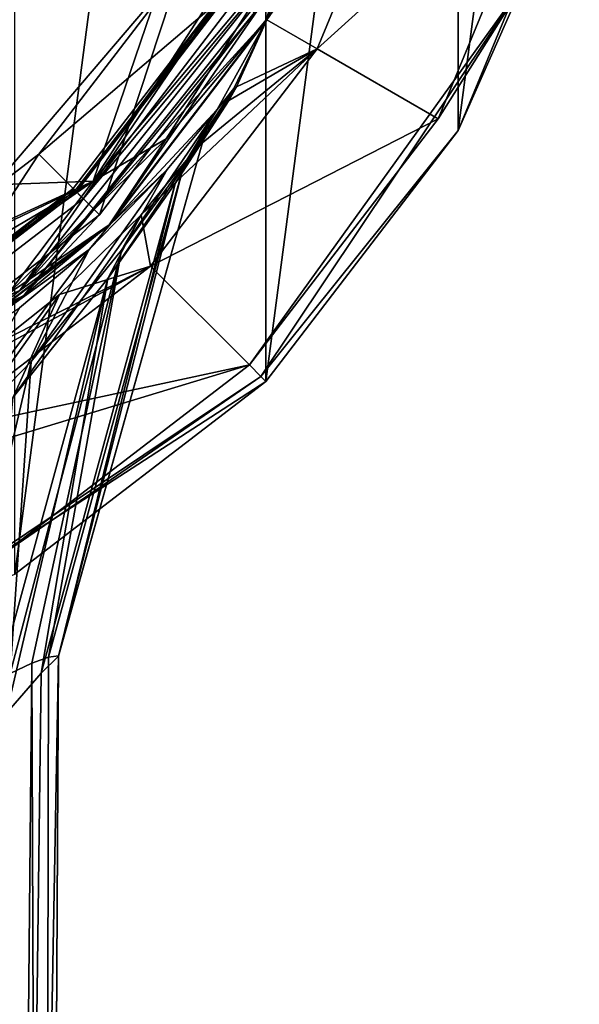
# Model space of a CAD drawing. Header units: metres. Extents: x -26 to 26, y -154 to 26.
# Tile 10 of 12: x 13 to 25, y -32 to -11. Entities that reach past the tile are written whole.
import ezdxf

# ---------------------------------------------------------------- set-up
doc = ezdxf.new("R2010")
doc.units = ezdxf.units.M
doc.layers.add('solid_509435_M3', color=7, linetype='CONTINUOUS')

msp = doc.modelspace()

# ---------------------------------------------------------------- linework, layer by layer
at = {"layer": 'solid_509435_M3'}
for points in [[(12.999999, 22.516661, -3), (18.384775, 18.384777, -3), (12.999999, -22.516661, -3)], [(18.384775, 18.384777, -3), (18.384775, -18.384777, -3), (12.999999, -22.516661, -3)], [(18.384775, 18.384777, -3), (22.516661, 13, -3), (18.384775, -18.384777, -3)], [(12.568659, -14.169868, 192.101257), (13.423848, 13.366853, 192.087372), (9.495629, 16.377882, 192.143646)], [(12.568659, -14.169868, 192.101257), (16.029663, -10.115483, 192.039383), (13.423848, 13.366853, 192.087372)], [(22.516661, 13, -3), (22.516661, -13, -3), (18.384775, -18.384777, -3)], [(22.516661, 13, -3), (25.114071, 6.729295, -3), (22.516661, -13, -3)], [(25.114071, 6.729295, -3), (25.114071, -6.729295, -3), (22.516661, -13, -3)], [(21.733332, -5.823428), (20.532185, -5.501582, 152.206543), (18.408653, -10.628242, 152.206543)], [(18.938257, -9.120184, 152.76799), (18.408653, -10.628242, 152.206543), (20.532185, -5.501582, 152.206543)], [(19.485573, -11.249999), (21.733332, -5.823428), (18.408653, -10.628242, 152.206543)], [(24.631111, -6.599873), (21.733332, -5.823428), (19.485573, -11.249999)], [(22.083652, -12.749991), (24.631111, -6.599873), (19.485573, -11.249999)], [(23.885569, -9.893726, -0.146447), (24.631111, -6.599873), (22.083652, -12.749991)], [(22.516661, -13, -0.5), (22.516661, -13, -3), (25.114071, -6.729295, -3)], [(25.114071, -6.729295, -0.5), (22.516661, -13, -0.5), (25.114071, -6.729295, -3)], [(23.885569, -9.893726, -0.146447), (22.516661, -13, -0.5), (25.114071, -6.729295, -0.5)], [(18.884403, -7.594057, 191.401917), (14.676318, -14.085656, 191.489838), (18.797955, -9.182258, 190.038055)], [(18.884403, -7.594057, 191.401917), (16.029663, -10.115483, 192.039383), (14.676318, -14.085656, 191.489838)], [(18.938257, -9.120184, 152.76799), (14.464941, -14.464931, 153), (13.10568, -16.434004, 152.76799)], [(18.938257, -9.120184, 152.76799), (13.10568, -16.434004, 152.76799), (18.408653, -10.628242, 152.206543)], [(13.193204, -16.543755, 155.788895), (19.064732, -9.181091, 155.788895), (15.023966, -15.023966, 156.002884)], [(13.193204, -16.543755, 155.788895), (18.140734, -10.473548, 155.699997), (19.064732, -9.181091, 155.788895)], [(18.938257, -9.120184, 152.76799), (17.71586, -10.228249, 153), (14.464941, -14.464931, 153)], [(14.676318, -14.085656, 191.489838), (16.245609, -13.181001, 190.083908), (18.797955, -9.182258, 190.038055)], [(19.064732, -9.181091, 155.788895), (18.400524, -10.623548, 156.002884), (15.023966, -15.023966, 156.002884)], [(18.400524, -10.623548, 156.002884), (18.797955, -9.182258, 190.038055), (16.245609, -13.181001, 190.083908)], [(17.503628, -10.105724, 153.43251), (16.548111, -9.554057, 155.699997), (13.511477, -13.511477, 155.699997)], [(14.811847, -14.811839, 155.699997), (13.511477, -13.511477, 155.699997), (16.548111, -9.554057, 155.699997)], [(18.140734, -10.473548, 155.699997), (14.811847, -14.811839, 155.699997), (16.548111, -9.554057, 155.699997)], [(23.885569, -9.893726, -0.146447), (22.083652, -12.749991), (18.031229, -18.031218)], [(23.885569, -9.893726, -0.146447), (18.031229, -18.031218), (18.281223, -18.281223, -0.146447)], [(23.885569, -9.893726, -0.146447), (18.281223, -18.281223, -0.146447), (22.516661, -13, -0.5)], [(14.676318, -14.085656, 191.489838), (16.029663, -10.115483, 192.039383), (12.568659, -14.169868, 192.101257)], [(14.291653, -14.291653, 153.43251), (17.503628, -10.105724, 153.43251), (13.511477, -13.511477, 155.699997)], [(17.450411, -10.075001, 153), (14.248201, -14.248202, 153), (14.464941, -14.464931, 153)], [(14.318913, -14.318913, 153.100006), (14.248201, -14.248202, 153), (17.450411, -10.075001, 153)], [(17.537014, -10.125, 153.23999), (17.503628, -10.105724, 153.43251), (14.291653, -14.291653, 153.43251)], [(17.537014, -10.125, 153.23999), (14.291653, -14.291653, 153.43251), (14.318913, -14.318913, 153.23999)], [(14.318913, -14.318913, 153.100006), (17.450411, -10.075001, 153), (17.537014, -10.125, 153.100006)], [(14.318913, -14.318913, 153.23999), (14.318913, -14.318913, 153.100006), (17.537014, -10.125, 153.100006)], [(17.537014, -10.125, 153.23999), (14.318913, -14.318913, 153.23999), (17.537014, -10.125, 153.100006)], [(17.450411, -10.075001, 153), (14.464941, -14.464931, 153), (17.71586, -10.228249, 153)], [(13.193204, -16.543755, 155.788895), (14.811847, -14.811839, 155.699997), (18.140734, -10.473548, 155.699997)], [(13.10568, -16.434004, 152.76799), (15.030603, -15.030602, 152.206543), (18.408653, -10.628242, 152.206543)], [(15.023966, -15.023966, 156.002884), (18.400524, -10.623548, 156.002884), (16.245609, -13.181001, 190.083908)], [(17.340664, -12.550803, 133.892822), (18.408653, -10.628242, 152.206543), (15.030603, -15.030602, 152.206543)], [(17.340664, -12.550803, 133.892822), (17.6998, -12.100909, 129.625992), (18.408653, -10.628242, 152.206543)], [(17.6998, -12.100909, 129.625992), (17.754778, -12.064197, 126.596375), (18.408653, -10.628242, 152.206543)], [(17.754778, -12.064197, 126.596375), (19.485573, -11.249999), (18.408653, -10.628242, 152.206543)], [(15.707136, -14.81181, 111.452751), (15.909903, -15.909903), (19.485573, -11.249999)], [(16.91523, -13.349715, 116.45784), (15.707136, -14.81181, 111.452751), (19.485573, -11.249999)], [(22.083652, -12.749991), (19.485573, -11.249999), (15.909903, -15.909903)], [(17.594091, -12.358992, 122.26696), (16.91523, -13.349715, 116.45784), (19.485573, -11.249999)], [(17.754778, -12.064197, 126.596375), (17.594091, -12.358992, 122.26696), (19.485573, -11.249999)], [(16.623714, -13.741054, 131.607422), (17.6998, -12.100909, 129.625992), (17.340664, -12.550803, 133.892822)], [(17.046326, -13.179946, 126.282593), (17.6998, -12.100909, 129.625992), (16.623714, -13.741054, 131.607422)], [(17.046326, -13.179946, 126.282593), (17.594091, -12.358992, 122.26696), (17.754778, -12.064197, 126.596375)], [(17.046326, -13.179946, 126.282593), (17.754778, -12.064197, 126.596375), (17.6998, -12.100909, 129.625992)], [(16.437868, -14.135553, 121.052063), (16.91523, -13.349715, 116.45784), (17.594091, -12.358992, 122.26696)], [(16.437868, -14.135553, 121.052063), (17.594091, -12.358992, 122.26696), (17.046326, -13.179946, 126.282593)], [(16.269569, -13.841982, 139.393387), (17.340664, -12.550803, 133.892822), (15.030603, -15.030602, 152.206543)], [(15.28585, -15.570295, 136.101135), (17.340664, -12.550803, 133.892822), (16.269569, -13.841982, 139.393387)], [(16.623714, -13.741054, 131.607422), (17.340664, -12.550803, 133.892822), (15.28585, -15.570295, 136.101135)], [(18.031229, -18.031218), (22.083652, -12.749991), (15.909903, -15.909903)], [(18.281223, -18.281223, -0.146447), (18.384777, -18.384777, -0.5), (22.516661, -13, -0.5)], [(18.384777, -18.384777, -0.5), (18.384775, -18.384777, -3), (22.516661, -13, -3)], [(22.516661, -13, -0.5), (18.384777, -18.384777, -0.5), (22.516661, -13, -3)], [(15.023966, -15.023966, 156.002884), (16.245609, -13.181001, 190.083908), (12.857578, -16.502151, 190.134445)], [(14.676318, -14.085656, 191.489838), (12.857578, -16.502151, 190.134445), (16.245609, -13.181001, 190.083908)], [(17.046326, -13.179946, 126.282593), (13.932201, -24.269541, 128.924225), (13.937034, -24.278605, 126.303978)], [(17.046326, -13.179946, 126.282593), (16.623714, -13.741054, 131.607422), (13.932201, -24.269541, 128.924225)], [(16.437868, -14.135553, 121.052063), (17.046326, -13.179946, 126.282593), (13.937034, -24.278605, 126.303978)], [(14.291653, -14.291653, 153.43251), (13.511477, -13.511477, 155.699997), (9.554056, -16.548111, 155.699997)], [(10.473559, -18.140726, 155.699997), (9.554056, -16.548111, 155.699997), (13.511477, -13.511477, 155.699997)], [(14.811847, -14.811839, 155.699997), (10.473559, -18.140726, 155.699997), (13.511477, -13.511477, 155.699997)], [(14.991337, -16.176722, 116.700401), (15.707136, -14.81181, 111.452751), (16.91523, -13.349715, 116.45784)], [(14.991337, -16.176722, 116.700401), (16.91523, -13.349715, 116.45784), (16.437868, -14.135553, 121.052063)], [(13.349383, -17.956417, 139.57489), (16.269569, -13.841982, 139.393387), (14.590604, -15.552531, 143.787445)], [(15.28585, -15.570295, 136.101135), (16.269569, -13.841982, 139.393387), (13.349383, -17.956417, 139.57489)], [(16.623714, -13.741054, 131.607422), (13.718012, -24.300457, 131.460327), (13.932201, -24.269541, 128.924225)], [(16.623714, -13.741054, 131.607422), (15.28585, -15.570295, 136.101135), (13.718012, -24.300457, 131.460327)], [(14.590604, -15.552531, 143.787445), (16.269569, -13.841982, 139.393387), (15.030603, -15.030602, 152.206543)], [(14.676318, -14.085656, 191.489838), (12.568659, -14.169868, 192.101257), (8.10818, -17.103622, 192.158905)], [(8.173552, -17.920565, 192.004303), (14.676318, -14.085656, 191.489838), (8.10818, -17.103622, 192.158905)], [(8.173552, -17.920565, 192.004303), (8.342764, -18.538469, 191.580933), (14.676318, -14.085656, 191.489838)], [(14.676318, -14.085656, 191.489838), (8.342764, -18.538469, 191.580933), (12.857578, -16.502151, 190.134445)], [(16.437868, -14.135553, 121.052063), (13.937034, -24.278605, 126.303978), (13.565508, -24.642721, 122.664162)], [(14.991337, -16.176722, 116.700401), (16.437868, -14.135553, 121.052063), (13.565508, -24.642721, 122.664162)], [(10.105724, -17.503628, 153.43251), (14.291653, -14.291653, 153.43251), (9.554056, -16.548111, 155.699997)], [(14.248201, -14.248202, 153), (10.075, -17.450413, 153), (10.22826, -17.715855, 153)], [(10.125, -17.537014, 153.100006), (10.075, -17.450413, 153), (14.248201, -14.248202, 153)], [(14.318913, -14.318913, 153.23999), (14.291653, -14.291653, 153.43251), (10.105724, -17.503628, 153.43251)], [(14.318913, -14.318913, 153.23999), (10.105724, -17.503628, 153.43251), (10.125, -17.537014, 153.23999)], [(10.125, -17.537014, 153.100006), (14.248201, -14.248202, 153), (14.318913, -14.318913, 153.100006)], [(10.125, -17.537014, 153.23999), (10.125, -17.537014, 153.100006), (14.318913, -14.318913, 153.100006)], [(14.318913, -14.318913, 153.23999), (10.125, -17.537014, 153.23999), (14.318913, -14.318913, 153.100006)], [(14.248201, -14.248202, 153), (10.22826, -17.715855, 153), (14.464941, -14.464931, 153)], [(13.10568, -16.434004, 152.76799), (14.464941, -14.464931, 153), (10.22826, -17.715855, 153)], [(13.193204, -16.543755, 155.788895), (10.473559, -18.140726, 155.699997), (14.811847, -14.811839, 155.699997)], [(12.963347, -18.723721, 113.506378), (13.955528, -16.516228, 107.377541), (15.707136, -14.81181, 111.452751)], [(12.963347, -18.723721, 113.506378), (15.707136, -14.81181, 111.452751), (14.991337, -16.176722, 116.700401)], [(15.707136, -14.81181, 111.452751), (13.955528, -16.516228, 107.377541), (15.909903, -15.909903)], [(10.623548, -18.400524, 156.002884), (15.023966, -15.023966, 156.002884), (12.857578, -16.502151, 190.134445)], [(13.193204, -16.543755, 155.788895), (15.023966, -15.023966, 156.002884), (10.623548, -18.400524, 156.002884)], [(14.590604, -15.552531, 143.787445), (15.030603, -15.030602, 152.206543), (10.628242, -18.408653, 152.206543)], [(13.10568, -16.434004, 152.76799), (10.628242, -18.408653, 152.206543), (15.030603, -15.030602, 152.206543)], [(13.097541, -16.804218, 146.198212), (14.590604, -15.552531, 143.787445), (10.628242, -18.408653, 152.206543)], [(10.951128, -20.422319, 142.195984), (14.590604, -15.552531, 143.787445), (13.097541, -16.804218, 146.198212)], [(13.349383, -17.956417, 139.57489), (14.590604, -15.552531, 143.787445), (10.951128, -20.422319, 142.195984)], [(15.28585, -15.570295, 136.101135), (12.895396, -24.6493, 135.345032), (13.365988, -24.425051, 133.52684)], [(15.28585, -15.570295, 136.101135), (13.349383, -17.956417, 139.57489), (12.895396, -24.6493, 135.345032)], [(15.28585, -15.570295, 136.101135), (13.365988, -24.425051, 133.52684), (13.718012, -24.300457, 131.460327)], [(11.853982, -18.111752, 104.520775), (11.25, -19.485571), (15.909903, -15.909903)], [(18.031229, -18.031218), (15.909903, -15.909903), (11.25, -19.485571)], [(12.674945, -17.537563, 105.45974), (11.853982, -18.111752, 104.520775), (15.909903, -15.909903)], [(13.955528, -16.516228, 107.377541), (12.674945, -17.537563, 105.45974), (15.909903, -15.909903)], [(14.991337, -16.176722, 116.700401), (12.821908, -25.498785, 119.666054), (12.269805, -26.117859, 118.23378)], [(12.963347, -18.723721, 113.506378), (14.991337, -16.176722, 116.700401), (12.269805, -26.117859, 118.23378)], [(14.991337, -16.176722, 116.700401), (13.565508, -24.642721, 122.664162), (12.821908, -25.498785, 119.666054)], [(13.10568, -16.434004, 152.76799), (5.294535, -19.75947, 153), (4.677363, -20.492867, 152.76799)], [(13.10568, -16.434004, 152.76799), (4.677363, -20.492867, 152.76799), (10.628242, -18.408653, 152.206543)], [(13.10568, -16.434004, 152.76799), (10.22826, -17.715855, 153), (5.294535, -19.75947, 153)], [(4.7086, -20.629725, 155.788895), (13.193204, -16.543755, 155.788895), (5.499153, -20.523119, 156.002884)], [(4.7086, -20.629725, 155.788895), (10.473559, -18.140726, 155.699997), (13.193204, -16.543755, 155.788895)], [(13.193204, -16.543755, 155.788895), (10.623548, -18.400524, 156.002884), (5.499153, -20.523119, 156.002884)], [(10.534358, -21.33083, 111.370659), (12.674945, -17.537563, 105.45974), (13.955528, -16.516228, 107.377541)], [(10.534358, -21.33083, 111.370659), (13.955528, -16.516228, 107.377541), (12.963347, -18.723721, 113.506378)], [(18.031229, -18.031218), (11.25, -19.485571), (5.823428, -21.733332)], [(12.750004, -22.083645), (18.031229, -18.031218), (5.823428, -21.733332)], [(13.349383, -17.956417, 139.57489), (10.951128, -20.422319, 142.195984), (11.615573, -25.338655, 138.47168)], [(13.349383, -17.956417, 139.57489), (11.615573, -25.338655, 138.47168), (12.895396, -24.6493, 135.345032)], [(18.281223, -18.281223, -0.146447), (18.031229, -18.031218), (12.750004, -22.083645)], [(18.281223, -18.281223, -0.146447), (12.750004, -22.083645), (9.893726, -23.885569, -0.146447)], [(18.281223, -18.281223, -0.146447), (9.893726, -23.885569, -0.146447), (18.384777, -18.384777, -0.5)], [(9.893726, -23.885569, -0.146447), (13, -22.516661, -0.5), (18.384777, -18.384777, -0.5)], [(13, -22.516661, -0.5), (12.999999, -22.516661, -3), (18.384775, -18.384777, -3)], [(18.384777, -18.384777, -0.5), (13, -22.516661, -0.5), (18.384775, -18.384777, -3)], [(13.937034, -24.278605, 126.303978), (13.600171, -87.52182, 131.920792), (12.769361, -87.685905, 126.392204)], [(13.565508, -24.642721, 122.664162), (13.937034, -24.278605, 126.303978), (12.769361, -87.685905, 126.392204)], [(13.932201, -24.269541, 128.924225), (13.718012, -24.300457, 131.460327), (13.600171, -87.52182, 131.920792)], [(13.937034, -24.278605, 126.303978), (13.932201, -24.269541, 128.924225), (13.600171, -87.52182, 131.920792)], [(13.365988, -24.425051, 133.52684), (12.769361, -87.357735, 137.449371), (13.600171, -87.52182, 131.920792)], [(13.365988, -24.425051, 133.52684), (12.895396, -24.6493, 135.345032), (12.769361, -87.357735, 137.449371)], [(13.718012, -24.300457, 131.460327), (13.365988, -24.425051, 133.52684), (13.600171, -87.52182, 131.920792)], [(12.821908, -25.498785, 119.666054), (13.565508, -24.642721, 122.664162), (12.769361, -87.685905, 126.392204)]]:
    msp.add_3dface(points, dxfattribs=at)

doc.saveas('drawing.dxf')
